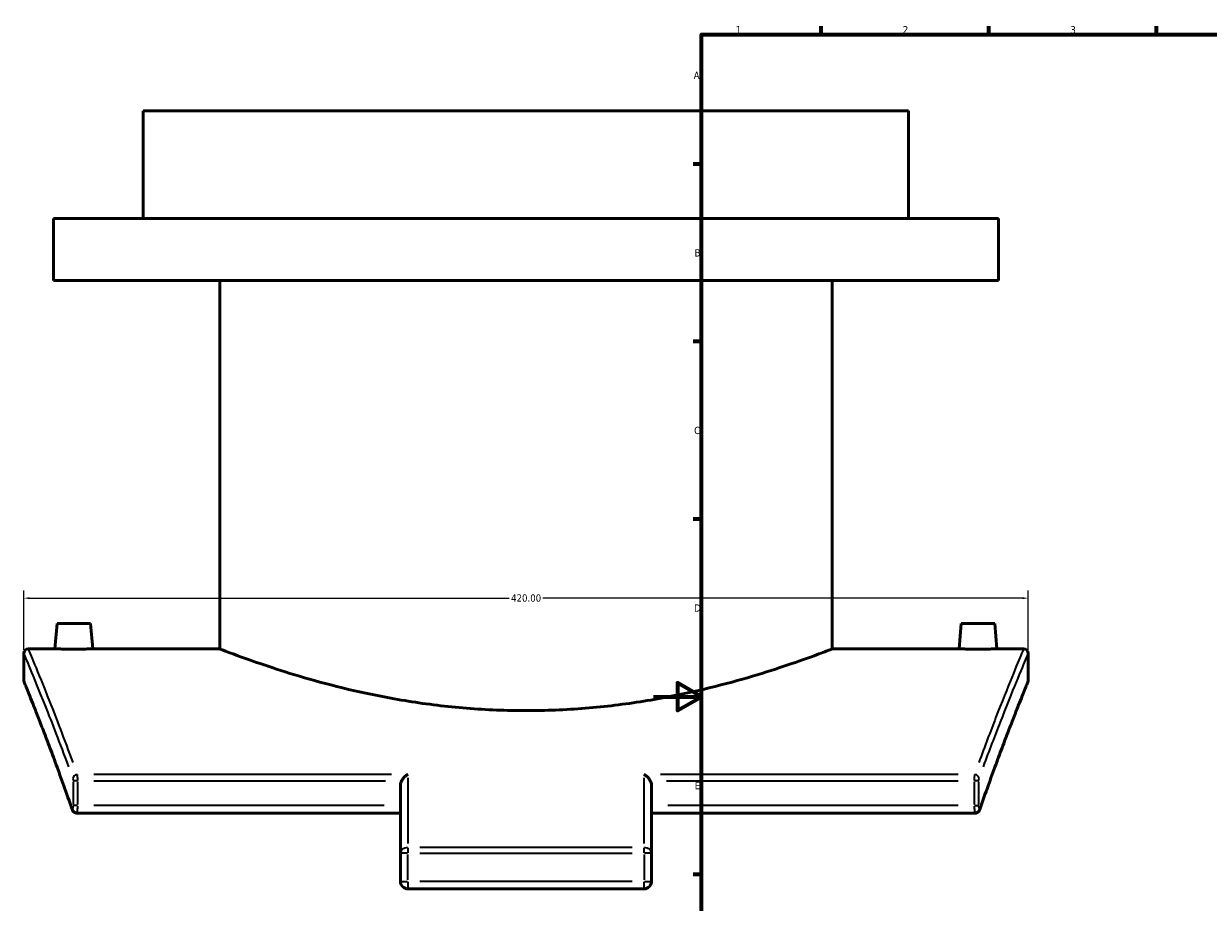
# Model space of a CAD drawing. Header units: millimetres. Extents: x -263 to 1430, y -327 to 1274.
# Tile 2 of 8: x -263 to 232, y 211 to 578. Entities that reach past the tile are written whole.
import ezdxf

# ---------------------------------------------------------------- set-up
doc = ezdxf.new("R2010")
doc.units = ezdxf.units.MM
for name, color, linetype, lineweight in [('Border (ANSI)', 7, 'Continuous', 70), ('Dimension (ANSI)', 7, 'Continuous', 25), ('Visible (ANSI)', 7, 'Continuous', 50), ('Visible Narrow (ANSI)', 7, 'Continuous', 35)]:
    doc.layers.add(name, color=color, linetype=linetype, lineweight=lineweight)
doc.styles.add('Note Text (ANSI)', font='tahoma.ttf')
doc.dimstyles.new('Default - mm (ANSI)', dxfattribs={"dimtxt": 3.048, "dimasz": 2.5, "dimexe": 3.175, "dimexo": 1.6002, "dimgap": 0.8, "dimtad": 0, "dimtoh": 1, "dimrnd": 1e-08, "dimzin": 4, "dimdsep": 46, "dimtxsty": 'Note Text (ANSI)', "dimcen": 0.09, "dimdle": 10, "dimclrd": 256, "dimclre": 256, "dimclrt": 256, "dimadec": 1, "dimazin": 1, "dimtfac": 1, "dimtofl": 0, "dimtmove": 0, "dimatfit": 3, "dimfxl": 1, "dimtolj": 1, "dimtzin": 4, "dimlwd": -1, "dimlwe": -1, "dimarcsym": 0})

# ---------------------------------------------------------------- blocks, each defined once
blk = doc.blocks.new('Borders Default Border')
at = {"layer": 'Border (ANSI)'}
for p, q in [((70.08, 574), (70.08, 577.45)), ((140.17, 574), (140.17, 577.45)), ((210.25, 574), (210.25, 577.45)), ((20, 519.75), (16.55, 519.75)), ((20, 445.5), (16.55, 445.5)), ((20, 371.25), (16.55, 371.25)), ((20, 222.75), (16.55, 222.75))]:
    blk.add_line(p, q, dxfattribs=at)
at = {"layer": 'Border (ANSI)', "flags": 128}
for points in [[(20, 20), (20, 574), (821, 574), (821, 20), (20, 20)], [(0, 297), (20, 297), (10, 302.77), (10, 291.23), (20, 297)]]:
    blk.add_lwpolyline(points, dxfattribs=at)
at = {"layer": 'Border (ANSI)', "char_height": 3.05, "attachment_point": 7, "style": 'Note Text (ANSI)'}
for s, insert in [('1', (34.35, 574.4)), ('2', (104.2, 574.4)), ('3', (174.26, 574.34)), ('A', (16.78, 555.35)), ('B', (17.15, 481.1)), ('C', (16.95, 406.8)), ('D', (16.96, 332.6)), ('E', (17.21, 258.35))]:
    blk.add_mtext(s, dxfattribs=dict(at, insert=insert))
blk = doc.blocks.new('*D13')
at = {"layer": 'Defpoints', "color": 0, "transparency": 16777216}
for p in [(-263.34, 338.24), (-263.34, 315.04), (156.66, 315.04)]:
    blk.add_point(p, dxfattribs=at)
at = {"layer": 'Dimension (ANSI)', "transparency": 16777216}
for p, q in [((-263.34, 316.64), (-263.34, 341.42)), ((-260.84, 338.24), (-60.37, 338.24)), ((154.16, 338.24), (-46.31, 338.24)), ((156.66, 316.64), (156.66, 341.42))]:
    blk.add_line(p, q, dxfattribs=at)
for points in [[(-260.84, 338.66), (-260.84, 337.83), (-263.34, 338.24)], [(154.16, 338.66), (154.16, 337.83), (156.66, 338.24)]]:
    blk.add_solid(points, dxfattribs=at)
at = {"layer": 'Dimension (ANSI)', "transparency": 16777216, "insert": (-59.57, 339.83), "char_height": 3.048, "attachment_point": 1, "style": 'Note Text (ANSI)'}
blk.add_mtext('\\A1;420.00', dxfattribs=at)

msp = doc.modelspace()

# ---------------------------------------------------------------- linework, layer by layer
at = {"layer": 'Visible (ANSI)'}
for p, q in [((106.658, 542.036), (-213.342, 542.036)), ((-213.342, 497.036), (-213.342, 542.036)), ((106.658, 497.036), (106.658, 542.036)), ((144.158, 497.036), (-250.842, 497.036)), ((-250.842, 471.036), (-250.842, 497.036)), ((144.158, 471.036), (144.158, 497.036)), ((144.158, 471.036), (-250.842, 471.036)), ((-181.342, 317.036), (-181.342, 471.036)), ((74.658, 317.036), (74.658, 471.036)), ((-249.342, 327.636), (-250.27, 317.036)), ((-249.342, 327.636), (-235.342, 327.636)), ((-235.342, 327.636), (-234.415, 317.036)), ((128.658, 327.636), (127.73, 317.036)), ((142.658, 327.636), (128.658, 327.636)), ((142.658, 327.636), (143.585, 317.036)), ((-250.27, 317.036), (-261.342, 317.036)), ((-181.342, 317.036), (-234.415, 317.036)), ((127.73, 317.036), (74.658, 317.036)), ((154.658, 317.036), (143.585, 317.036)), ((-263.342, 315.036), (-263.342, 304.036)), ((156.658, 304.036), (156.658, 315.036)), ((-105.842, 231.591), (-105.842, 259.857)), ((-0.842, 259.857), (-0.842, 231.591)), ((-105.842, 248.355), (-241.027, 248.355)), ((134.343, 248.355), (-0.842, 248.355)), ((-105.842, 231.591), (-105.842, 219.836)), ((-0.842, 219.836), (-0.842, 231.591)), ((-102.692, 216.686), (-3.992, 216.686))]:
    msp.add_line(p, q, dxfattribs=at)
for centre, radius, start, end in [((-261.342, 315.036), 2, 90, 180), ((154.658, 315.036), 2, 0, 90), ((-261.342, 304.036), 2, 180, 202.11916), ((154.658, 304.036), 2, 337.88084, 0), ((-102.692, 219.836), 3.15, 180, 270), ((-3.992, 219.836), 3.15, 270, 0)]:
    msp.add_arc(centre, radius, start, end, dxfattribs=at)
for points, knots in [([(-242.342, 316.941), (-243.338, 316.941), (-244.401, 316.946), (-246.354, 316.964), (-247.246, 316.977), (-248.653, 317.001), (-249.263, 317.013), (-250.071, 317.031), (-250.27, 317.036), (-250.27, 317.036)], [0, 0, 0, 0, 0.2988193, 0.2988193, 0.5976386, 0.5976386, 0.8963863, 0.8963863, 1.1951339, 1.1951339, 1.1951339, 1.1951339]), ([(-234.415, 317.036), (-234.415, 317.036), (-234.613, 317.031), (-235.422, 317.013), (-236.031, 317.001), (-237.439, 316.977), (-238.33, 316.964), (-240.284, 316.946), (-241.346, 316.941), (-242.342, 316.941)], [3.5854017, 3.5854017, 3.5854017, 3.5854017, 3.8841493, 3.8841493, 4.1828969, 4.1828969, 4.4817163, 4.4817163, 4.7805356, 4.7805356, 4.7805356, 4.7805356]), ([(-181.342, 317.036), (-181.342, 317.036), (-180.556, 316.729), (-177.275, 315.476), (-174.78, 314.533), (-168.222, 312.158), (-164.152, 310.726), (-154.784, 307.64), (-149.484, 305.988), (-138.214, 302.774), (-131.845, 301.095), (-117.953, 297.914), (-110.431, 296.414), (-94.693, 293.9), (-86.463, 292.887), (-69.854, 291.536), (-61.475, 291.201), (-45.209, 291.201), (-36.83, 291.536), (-20.221, 292.887), (-11.991, 293.9), (3.747, 296.414), (11.269, 297.914), (25.16, 301.095), (31.53, 302.774), (42.8, 305.988), (48.099, 307.64), (57.468, 310.726), (61.537, 312.158), (68.096, 314.533), (70.59, 315.476), (73.872, 316.729), (74.658, 317.036), (74.658, 317.036)], [19.5103859, 19.5103859, 19.5103859, 19.5103859, 21.9481038, 21.9481038, 24.3858218, 24.3858218, 26.8235397, 26.8235397, 29.2612577, 29.2612577, 31.7011362, 31.7011362, 34.1410147, 34.1410147, 36.5808933, 36.5808933, 39.0207718, 39.0207718, 41.4606503, 41.4606503, 43.9005289, 43.9005289, 46.3404074, 46.3404074, 48.780286, 48.780286, 51.2180039, 51.2180039, 53.6557218, 53.6557218, 56.0934398, 56.0934398, 58.5311577, 58.5311577, 58.5311577, 58.5311577]), ([(135.658, 316.941), (134.662, 316.941), (133.599, 316.946), (131.646, 316.964), (130.754, 316.977), (129.347, 317.001), (128.737, 317.013), (127.929, 317.031), (127.73, 317.036), (127.73, 317.036)], [2.3902678, 2.3902678, 2.3902678, 2.3902678, 2.6890871, 2.6890871, 2.9879064, 2.9879064, 3.286654, 3.286654, 3.5854017, 3.5854017, 3.5854017, 3.5854017]), ([(143.585, 317.036), (143.585, 317.036), (143.387, 317.031), (142.578, 317.013), (141.969, 317.001), (140.561, 316.977), (139.67, 316.964), (137.716, 316.946), (136.654, 316.941), (135.658, 316.941)], [5.9756695, 5.9756695, 5.9756695, 5.9756695, 6.2744171, 6.2744171, 6.5731647, 6.5731647, 6.871984, 6.871984, 7.1708034, 7.1708034, 7.1708034, 7.1708034]), ([(-243.065, 249.893), (-244.251, 253.311), (-245.406, 256.583), (-247.641, 262.824), (-248.721, 265.793), (-250.791, 271.415), (-251.782, 274.069), (-253.661, 279.05), (-254.549, 281.378), (-256.211, 285.695), (-256.985, 287.685), (-258.407, 291.318), (-259.056, 292.961), (-260.219, 295.891), (-260.733, 297.178), (-261.62, 299.39), (-261.993, 300.315), (-262.592, 301.797), (-262.818, 302.354), (-263.119, 303.097), (-263.195, 303.283), (-263.195, 303.283)], [0, 0, 0, 0, 1.8822565, 1.8822565, 3.7645129, 3.7645129, 5.6467694, 5.6467694, 7.5290258, 7.5290258, 9.4112823, 9.4112823, 11.2935387, 11.2935387, 13.1757952, 13.1757952, 15.0580516, 15.0580516, 16.9403081, 16.9403081, 18.8225645, 18.8225645, 18.8225645, 18.8225645]), ([(156.511, 303.283), (156.511, 303.283), (156.435, 303.097), (156.133, 302.354), (155.907, 301.797), (155.309, 300.315), (154.936, 299.39), (154.049, 297.178), (153.534, 295.891), (152.371, 292.961), (151.723, 291.318), (150.3, 287.685), (149.527, 285.695), (147.865, 281.377), (146.976, 279.05), (145.097, 274.069), (144.107, 271.415), (142.036, 265.792), (140.956, 262.824), (138.721, 256.583), (137.566, 253.311), (136.381, 249.893)], [18.8225646, 18.8225646, 18.8225646, 18.8225646, 20.7048086, 20.7048086, 22.5870527, 22.5870527, 24.4692968, 24.4692968, 26.3515408, 26.3515408, 28.2337849, 28.2337849, 30.116029, 30.116029, 31.998273, 31.998273, 33.8805171, 33.8805171, 35.7627612, 35.7627612, 37.6450052, 37.6450052, 37.6450052, 37.6450052]), ([(-105.334, 261.909), (-105.118, 262.307), (-104.853, 262.68), (-104.291, 263.338), (-103.991, 263.63), (-103.363, 264.148), (-103.031, 264.373), (-102.697, 264.555), (-102.695, 264.557), (-102.692, 264.558)], [0, 0, 0, 0, 0.13593327, 0.13593327, 0.26898684, 0.26898684, 0.40858194, 0.40858194, 0.40969882, 0.40969882, 0.40969882, 0.40969882]), ([(-3.992, 264.558), (-3.99, 264.557), (-3.987, 264.555), (-3.653, 264.373), (-3.319, 264.146), (-2.689, 263.626), (-2.388, 263.333), (-1.827, 262.675), (-1.565, 262.304), (-1.35, 261.909)], [-0.00112422, -0.00112422, -0.00112422, -0.00112422, 0, 0, 0.14101994, 0.14101994, 0.27538737, 0.27538737, 0.41127067, 0.41127067, 0.41127067, 0.41127067]), ([(-105.334, 261.909), (-105.428, 261.737), (-105.506, 261.56), (-105.741, 260.931), (-105.842, 260.349), (-105.842, 259.857)], [-1.7432838, -1.7432838, -1.7432838, -1.7432838, -1.68937116, -1.68937116, -1.54170671, -1.54170671, -1.54170671, -1.54170671]), ([(-0.842, 259.857), (-0.842, 260.349), (-0.943, 260.931), (-1.178, 261.56), (-1.257, 261.737), (-1.35, 261.909)], [-0.51319248, -0.51319248, -0.51319248, -0.51319248, -0.36552804, -0.36552804, -0.3116154, -0.3116154, -0.3116154, -0.3116154]), ([(-241.027, 248.355), (-241.249, 248.355), (-241.469, 248.392), (-241.874, 248.523), (-242.053, 248.619), (-242.382, 248.843), (-242.512, 248.973), (-242.723, 249.218), (-242.798, 249.333), (-242.917, 249.538), (-242.96, 249.628), (-243.023, 249.776), (-243.045, 249.836), (-243.065, 249.893)], [0.183070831, 0.183070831, 0.183070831, 0.183070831, 0.191941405, 0.191941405, 0.201658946, 0.201658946, 0.214166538, 0.214166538, 0.228045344, 0.228045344, 0.24192415, 0.24192415, 0.252464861, 0.252464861, 0.252464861, 0.252464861]), ([(-243.065, 249.893), (-243.039, 249.818), (-243.008, 249.738), (-242.928, 249.563), (-242.88, 249.467), (-242.743, 249.251), (-242.656, 249.129), (-242.394, 248.859), (-242.217, 248.708), (-241.765, 248.478), (-241.516, 248.395), (-241.175, 248.359), (-241.101, 248.355), (-241.027, 248.355)], [0.000000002, 0.000000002, 0.000000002, 0.000000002, 0.013878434, 0.013878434, 0.027756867, 0.027756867, 0.0416353, 0.0416353, 0.055513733, 0.055513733, 0.066442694, 0.066442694, 0.069392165, 0.069392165, 0.069392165, 0.069392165]), ([(134.343, 248.355), (134.565, 248.355), (134.785, 248.392), (135.19, 248.523), (135.369, 248.619), (135.697, 248.843), (135.828, 248.973), (136.039, 249.218), (136.114, 249.333), (136.232, 249.538), (136.276, 249.628), (136.338, 249.776), (136.361, 249.836), (136.381, 249.893)], [0.183070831, 0.183070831, 0.183070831, 0.183070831, 0.191941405, 0.191941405, 0.201658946, 0.201658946, 0.214166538, 0.214166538, 0.228045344, 0.228045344, 0.24192415, 0.24192415, 0.252464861, 0.252464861, 0.252464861, 0.252464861]), ([(136.381, 249.893), (136.355, 249.818), (136.324, 249.738), (136.244, 249.563), (136.195, 249.467), (136.059, 249.251), (135.972, 249.129), (135.71, 248.859), (135.532, 248.708), (135.08, 248.478), (134.832, 248.395), (134.49, 248.359), (134.417, 248.355), (134.343, 248.355)], [0.000000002, 0.000000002, 0.000000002, 0.000000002, 0.013878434, 0.013878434, 0.027756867, 0.027756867, 0.0416353, 0.0416353, 0.055513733, 0.055513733, 0.066442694, 0.066442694, 0.069392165, 0.069392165, 0.069392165, 0.069392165])]:
    msp.add_open_spline(points, degree=3, knots=knots, dxfattribs=at)
at = {"layer": 'Visible Narrow (ANSI)'}
for p, q in [((-109.602, 264.558), (-233.972, 264.558)), ((-102.692, 263.178), (-102.692, 235.623)), ((-3.992, 235.623), (-3.992, 263.178)), ((127.288, 264.558), (2.917, 264.558)), ((-242.706, 261.389), (-242.706, 252.025)), ((-240.892, 261.909), (-242.671, 261.909)), ((-240.758, 252.025), (-240.758, 261.389)), ((-233.987, 261.909), (-112.106, 261.909)), ((5.421, 261.909), (127.303, 261.909)), ((134.074, 261.389), (134.074, 252.025)), ((135.986, 261.909), (134.208, 261.909)), ((136.021, 252.025), (136.021, 261.389)), ((-240.892, 251.505), (-242.671, 251.505)), ((-112.588, 251.505), (-234.013, 251.505)), ((127.328, 251.505), (5.904, 251.505)), ((134.208, 251.505), (135.986, 251.505)), ((-102.692, 233.858), (-102.692, 231.724)), ((-8.927, 233.948), (-97.757, 233.948)), ((-3.992, 231.724), (-3.992, 233.858)), ((-102.939, 231.591), (-105.832, 231.591)), ((-102.692, 220.423), (-102.692, 231.003)), ((-97.757, 231.591), (-8.927, 231.591)), ((-3.992, 231.003), (-3.992, 220.423)), ((-0.852, 231.591), (-3.745, 231.591)), ((-105.832, 219.836), (-102.939, 219.836)), ((-102.692, 219.588), (-102.692, 216.695)), ((-8.927, 219.836), (-97.757, 219.836)), ((-3.992, 216.695), (-3.992, 219.588)), ((-3.745, 219.836), (-0.852, 219.836))]:
    msp.add_line(p, q, dxfattribs=at)
for centre, major_axis, ratio, start_param, end_param in [((-240.882, 262.876), (-1.88, -0.683), 0.8251917, 4.4935658, 5.7961917), ((134.198, 262.876), (-1.88, 0.683), 0.8251917, 3.6285863, 4.9312122), ((-241.176, 250.549), (-1.89, -0.655), 0.8162379, 5.901473, 6.2630952), ((134.491, 250.549), (1.89, -0.655), 0.8162379, 0.0200901, 0.3817123), ((-102.692, 231.591), (-3.15, 0), 0.7482169, 4.7909288, 6.2046455), ((-3.992, 231.591), (3.15, 0), 0.7482169, 0.0785398, 1.4922565)]:
    msp.add_ellipse(centre, major_axis=major_axis, ratio=ratio, start_param=start_param, end_param=end_param, dxfattribs=at)
for points, knots in [([(-263.283, 314.899), (-263.055, 314.361), (-262.161, 312.241), (-259.129, 304.931), (-257, 299.756), (-251.612, 286.22), (-248.298, 277.706), (-244.63, 267.784)], [19.8391383, 19.8391383, 19.8391383, 19.8391383, 25.4205544, 25.4205544, 30.9837972, 30.9837972, 36.8442575, 36.8442575, 36.8442575, 36.8442575]), ([(-242.678, 269.495), (-246.336, 279.478), (-249.642, 288.045), (-255.017, 301.663), (-257.139, 306.869), (-260.164, 314.224), (-261.056, 316.357), (-261.284, 316.898)], [-36.8442575, -36.8442575, -36.8442575, -36.8442575, -30.9837972, -30.9837972, -25.4205544, -25.4205544, -19.8391383, -19.8391383, -19.8391383, -19.8391383]), ([(154.601, 316.899), (154.493, 316.642), (154.233, 316.019), (153.018, 313.099), (151.631, 309.757), (147.929, 300.624), (145.661, 294.957), (140.9, 282.663), (138.532, 276.42), (135.994, 269.495)], [-17.949689, -17.949689, -17.949689, -17.949689, -15.2796433, -15.2796433, -10.0199914, -10.0199914, -5.0099957, -5.0099957, -0.9447205, -0.9447205, -0.9447205, -0.9447205]), ([(137.946, 267.783), (140.49, 274.666), (142.865, 280.871), (147.638, 293.091), (149.911, 298.724), (153.624, 307.801), (155.014, 311.122), (156.232, 314.025), (156.492, 314.644), (156.6, 314.9)], [0.9447205, 0.9447205, 0.9447205, 0.9447205, 5.0099957, 5.0099957, 10.0199914, 10.0199914, 15.2796433, 15.2796433, 17.949689, 17.949689, 17.949689, 17.949689]), ([(-244.886, 255.575), (-247.335, 262.503), (-249.631, 268.764), (-254.276, 281.154), (-256.507, 286.9), (-260.255, 296.418), (-261.687, 299.957), (-262.918, 302.996), (-263.178, 303.633), (-263.285, 303.897)], [0.9411282, 0.9411282, 0.9411282, 0.9411282, 4.9203441, 4.9203441, 9.8406881, 9.8406881, 15.2159638, 15.2159638, 17.8814363, 17.8814363, 17.8814363, 17.8814363]), ([(156.599, 303.895), (156.387, 303.377), (155.594, 301.432), (152.861, 294.616), (150.879, 289.635), (145.571, 275.841), (142.078, 266.543), (138.202, 255.575)], [19.7636866, 19.7636866, 19.7636866, 19.7636866, 24.977239, 24.977239, 30.4035086, 30.4035086, 36.7038832, 36.7038832, 36.7038832, 36.7038832]), ([(-242.818, 262.844), (-242.804, 262.801), (-242.791, 262.751), (-242.751, 262.568), (-242.729, 262.41), (-242.711, 262.151), (-242.707, 262.059), (-242.706, 261.967)], [0.0057871, 0.0057871, 0.0057871, 0.0057871, 0.02863264, 0.02863264, 0.08223835, 0.08223835, 0.10995482, 0.10995482, 0.10995482, 0.10995482]), ([(-240.759, 262.067), (-240.76, 262.32), (-240.764, 262.571), (-240.782, 263.281), (-240.803, 263.713), (-240.843, 264.216), (-240.857, 264.351), (-240.871, 264.471)], [-0.10995482, -0.10995482, -0.10995482, -0.10995482, -0.08223835, -0.08223835, -0.02863264, -0.02863264, -0.0057871, -0.0057871, -0.0057871, -0.0057871]), ([(134.187, 264.471), (134.182, 264.43), (134.177, 264.387), (134.145, 264.084), (134.123, 263.761), (134.093, 263.119), (134.084, 262.816), (134.077, 262.359), (134.075, 262.214), (134.074, 262.067)], [-0.10995482, -0.10995482, -0.10995482, -0.10995482, -0.10215137, -0.10215137, -0.05675076, -0.05675076, -0.02182722, -0.02182722, -0.0057871, -0.0057871, -0.0057871, -0.0057871]), ([(136.022, 261.967), (136.022, 262.02), (136.024, 262.073), (136.031, 262.24), (136.041, 262.351), (136.07, 262.585), (136.093, 262.703), (136.124, 262.814), (136.129, 262.829), (136.134, 262.844)], [0.0057871, 0.0057871, 0.0057871, 0.0057871, 0.02182722, 0.02182722, 0.05675076, 0.05675076, 0.10215137, 0.10215137, 0.10995482, 0.10995482, 0.10995482, 0.10995482]), ([(-242.707, 251.379), (-242.708, 251.348), (-242.709, 251.318), (-242.716, 251.174), (-242.725, 251.063), (-242.754, 250.828), (-242.777, 250.711), (-242.839, 250.493), (-242.881, 250.41), (-242.98, 250.331), (-243.037, 250.361), (-243.091, 250.468), (-243.095, 250.477), (-243.099, 250.486)], [0.01262324, 0.01262324, 0.01262324, 0.01262324, 0.02182741, 0.02182741, 0.05675126, 0.05675126, 0.10215227, 0.10215227, 0.16117359, 0.16117359, 0.23400864, 0.23400864, 0.23984162, 0.23984162, 0.23984162, 0.23984162]), ([(-241.006, 248.364), (-240.997, 248.373), (-240.987, 248.388), (-240.934, 248.506), (-240.892, 248.734), (-240.83, 249.33), (-240.807, 249.652), (-240.778, 250.295), (-240.768, 250.598), (-240.761, 251.024), (-240.76, 251.139), (-240.759, 251.254)], [-0.17391729, -0.17391729, -0.17391729, -0.17391729, -0.16117359, -0.16117359, -0.10215227, -0.10215227, -0.05675126, -0.05675126, -0.02182741, -0.02182741, -0.00915354, -0.00915354, -0.00915354, -0.00915354]), ([(134.075, 251.254), (134.08, 250.595), (134.102, 249.954), (134.17, 249.028), (134.211, 248.704), (134.277, 248.438), (134.3, 248.385), (134.322, 248.364)], [-0.24331121, -0.24331121, -0.24331121, -0.24331121, -0.17071915, -0.17071915, -0.10820228, -0.10820228, -0.0785458, -0.0785458, -0.0785458, -0.0785458]), ([(136.415, 250.486), (136.408, 250.47), (136.401, 250.455), (136.367, 250.396), (136.34, 250.368), (136.275, 250.346), (136.238, 250.366), (136.159, 250.482), (136.118, 250.6), (136.051, 250.93), (136.029, 251.15), (136.023, 251.379)], [0.01262325, 0.01262325, 0.01262325, 0.01262325, 0.02312014, 0.02312014, 0.06011238, 0.06011238, 0.10820228, 0.10820228, 0.17071915, 0.17071915, 0.23984161, 0.23984161, 0.23984161, 0.23984161])]:
    msp.add_open_spline(points, degree=3, knots=knots, dxfattribs=at)

# ---------------------------------------------------------------- block references
msp.add_blockref('Borders Default Border', (0, 0))

# ---------------------------------------------------------------- dimensions: what is measured, and where the dimension line sits
at = {"layer": 'Dimension (ANSI)'}
dim = msp.add_linear_dim(base=(-263.342, 338.244), p1=(156.658, 315.036), p2=(-263.342, 315.036), dimstyle='Default - mm (ANSI)', override={"dimtoh": 0, "dimdec": 2, "dimtp": 0, "dimtm": 0, "dimtdec": 2, "dimatfit": 1}, dxfattribs=at)
dim.commit()
dim.dimension.update_dxf_attribs({"geometry": '*D13', "text_midpoint": (-53.342, 338.244), "dimtype": 160})

doc.saveas('drawing.dxf')
